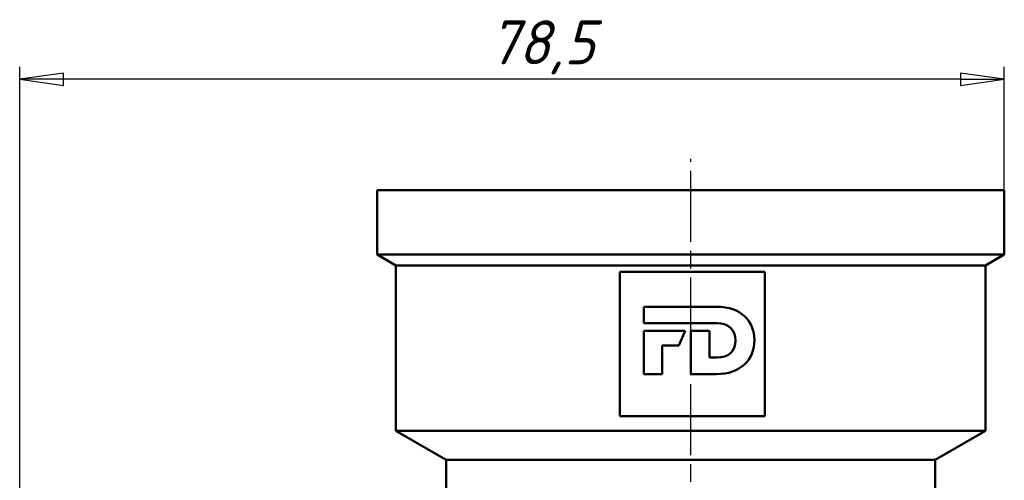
# Model space of a CAD drawing. Header units: millimetres. Extents: x -83 to 440, y -69 to 356.
# Tile 17 of 20: x 25 to 104, y 237 to 274. Entities that reach past the tile are written whole.
import ezdxf

# ---------------------------------------------------------------- set-up
doc = ezdxf.new("R2010")
doc.units = ezdxf.units.MM
doc.linetypes.add('CHAIN', pattern=[0.7087, 0.4724, -0.0591, 0.1181, -0.0591])
for name, color, linetype, lineweight in [('Видимый контур (ГОСТ)', 7, 'Continuous', 50), ('Осевая линия (ГОСТ)', 7, 'Continuous', 25), ('Размер (ГОСТ)', 7, 'Continuous', 25)]:
    doc.layers.add(name, color=color, linetype=linetype, lineweight=lineweight)
doc.styles.add('Обычный текст (ГОСТ)', font='GOST Common Italic.ttf')
doc.dimstyles.new('Обычный (ГОСТ)', dxfattribs={"dimtxt": 3.5, "dimasz": 3.5, "dimexe": 1, "dimexo": 0, "dimgap": 0.5, "dimtad": 1, "dimrnd": 1e-08, "dimtxsty": 'Обычный текст (ГОСТ)', "dimblk": 'Filled-1', "dimcen": 0.09, "dimdle": 15, "dimclrd": 256, "dimclre": 256, "dimclrt": 256, "dimazin": 2, "dimtfac": 0.714286, "dimtdec": 3, "dimtmove": 0, "dimatfit": 3, "dimfxl": 1, "dimtolj": 1, "dimlwd": 25, "dimlwe": 25, "dimarcsym": 0})

# ---------------------------------------------------------------- blocks, each defined once
blk = doc.blocks.new('Filled-1')
at = {"color": 0}
for p, q in [((0, 0), (-1, 0.143)), ((-1, 0.143), (-1, -0.143)), ((-1, 0), (0, 0)), ((-1, -0.143), (0, 0))]:
    blk.add_line(p, q, dxfattribs=at)
at = {"color": 0, "flags": 128}
blk.add_lwpolyline([(-1, -0.143), (0, 0), (-1, 0.143), (-1, -0.143)], dxfattribs=at)
at = {"color": 0}
blk.add_solid([(-1, -0.143), (0, 0), (-1, 0.143), (-1, -0.143)], dxfattribs=at)
blk = doc.blocks.new('*D8')
at = {"layer": 'Defpoints', "color": 0, "linetype": 'Continuous', "transparency": 16777216}
for p in [(25.349, 269.245), (103.85, 260.41), (25.349, 226.747)]:
    blk.add_point(p, dxfattribs=at)
at = {"layer": 'Размер (ГОСТ)', "linetype": 'Continuous', "lineweight": 25, "transparency": 16777216}
for p, q in [((25.349, 226.747), (25.349, 270.245)), ((103.85, 260.41), (103.85, 270.245)), ((100.35, 269.245), (28.849, 269.245))]:
    blk.add_line(p, q, dxfattribs=at)
at = {"layer": 'Размер (ГОСТ)', "linetype": 'Continuous', "lineweight": 25, "transparency": 16777216, "xscale": 3.5, "yscale": 3.5, "zscale": 3.5, "rotation": 180}
blk.add_blockref('Filled-1', (25.349, 269.245), dxfattribs=at)
at = {"layer": 'Размер (ГОСТ)', "linetype": 'Continuous', "lineweight": 25, "transparency": 16777216, "xscale": 3.5, "yscale": 3.5, "zscale": 3.5}
blk.add_blockref('Filled-1', (103.85, 269.245), dxfattribs=at)
at = {"layer": 'Размер (ГОСТ)', "linetype": 'Continuous', "lineweight": 25, "transparency": 16777216, "insert": (62.769, 273.945), "char_height": 3.5, "attachment_point": 1, "style": 'Обычный текст (ГОСТ)'}
blk.add_mtext('\\A1;78,5', dxfattribs=at)

msp = doc.modelspace()

# ---------------------------------------------------------------- linework, layer by layer
at = {"layer": 'Видимый контур (ГОСТ)'}
for p, q in [((103.8501, 260.4104), (53.8501, 260.4104)), ((53.8501, 255.2765), (53.8501, 260.4104)), ((103.8501, 255.2765), (103.8501, 260.4104)), ((103.8501, 255.2765), (53.8501, 255.2765)), ((55.3501, 254.4104), (53.8501, 255.2765)), ((102.3501, 254.4104), (103.8501, 255.2765)), ((102.3501, 254.4104), (55.3501, 254.4104)), ((55.3501, 241.2198), (55.3501, 254.4104)), ((102.3501, 241.2198), (102.3501, 254.4104)), ((84.7542, 253.8915), (73.1881, 253.8915)), ((73.1881, 253.8915), (73.1881, 242.3915)), ((84.7542, 242.3915), (84.7542, 253.8915)), ((75.101, 251.1194), (80.9235, 251.1194)), ((75.101, 249.8147), (75.101, 251.1194)), ((80.9458, 249.8147), (75.101, 249.8147)), ((75.101, 249.2043), (78.4092, 249.2043)), ((75.101, 245.7474), (75.101, 249.2043)), ((78.4092, 249.2043), (77.9138, 248.0369)), ((78.8684, 249.2043), (80.3446, 249.2043)), ((78.8684, 245.7474), (78.8684, 249.2043)), ((80.3446, 249.2043), (80.3446, 247.0673)), ((76.5768, 248.0369), (76.5768, 245.7474)), ((77.9138, 248.0369), (76.5768, 248.0369)), ((80.3446, 247.0673), (80.9458, 247.0673)), ((76.5768, 245.7474), (75.101, 245.7474)), ((80.8924, 245.7474), (78.8684, 245.7474)), ((73.1881, 242.3915), (84.7542, 242.3915)), ((102.3501, 241.2198), (55.3501, 241.2198)), ((59.3501, 238.9104), (55.3501, 241.2198)), ((98.3501, 238.9104), (102.3501, 241.2198)), ((59.3501, 238.9104), (59.3501, 230.9104)), ((59.3501, 238.9104), (98.3501, 238.9104)), ((98.3501, 238.9104), (98.3501, 211.4114))]:
    msp.add_line(p, q, dxfattribs=at)
for points in [[(80.9235, 251.1194), (82.8253, 251.1194), (83.9282, 250.0144), (83.9282, 248.4493)], [(82.4144, 248.4408), (82.4144, 249.3011), (81.8283, 249.8147), (80.9458, 249.8147)], [(83.9282, 248.4493), (83.9282, 246.8991), (82.8093, 245.7474), (80.8924, 245.7474)], [(80.9458, 247.0673), (81.8283, 247.0673), (82.4144, 247.5601), (82.4144, 248.4408)]]:
    msp.add_open_spline(points, degree=3, dxfattribs=at)
at = {"layer": 'Осевая линия (ГОСТ)', "linetype": 'CHAIN', "ltscale": 11.993792}
msp.add_line((78.8501, 222.2822), (78.8501, 262.9104), dxfattribs=at)

# ---------------------------------------------------------------- dimensions: what is measured, and where the dimension line sits
at = {"layer": 'Размер (ГОСТ)', "linetype": 'Continuous', "lineweight": 25}
dim = msp.add_linear_dim(base=(25.3491, 269.2452), p1=(103.8501, 260.4104), p2=(25.3491, 226.7468), angle=180, dimstyle='Обычный (ГОСТ)', override={"dimgap": 0.5, "dimdec": 2, "dimtol": 0, "dimlim": 0, "dimtp": 0, "dimtm": 0, "dimtdec": 3, "dimtofl": 0, "dimatfit": 1}, dxfattribs=at)
dim.commit()
dim.dimension.update_dxf_attribs({"geometry": '*D8', "text_midpoint": (66.8152, 269.2452), "dimtype": 160})

doc.saveas('drawing.dxf')
